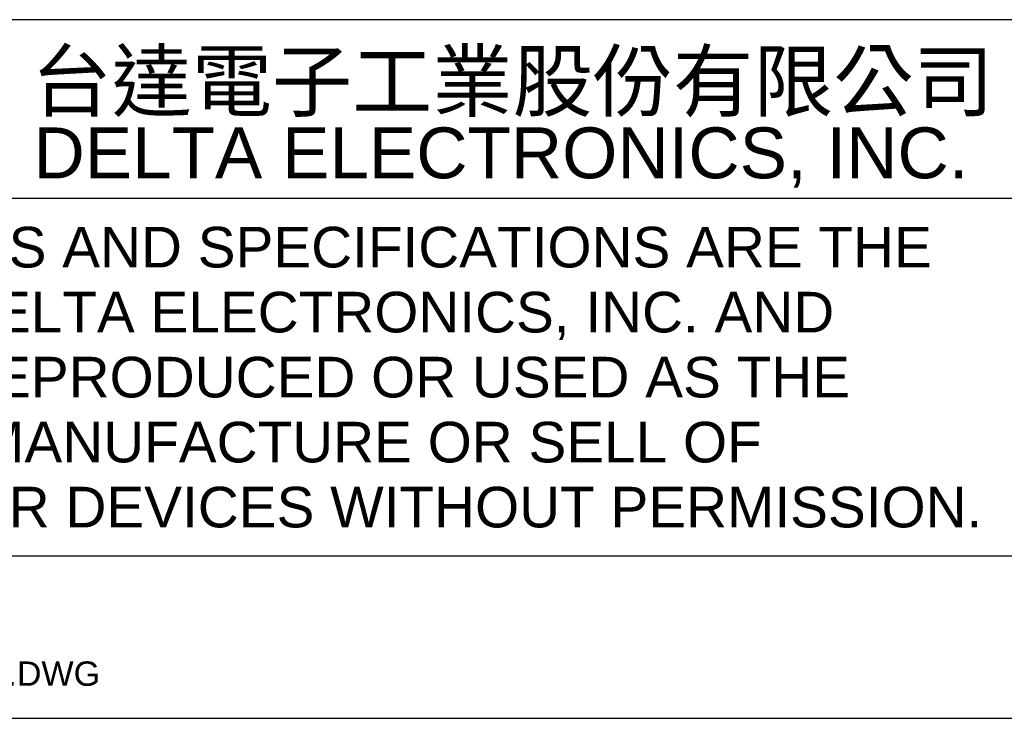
# Model space of a CAD drawing. Header units: inches. Extents: x 2700 to 4592, y -840 to -133.
# Tile 4 of 50: x 2744 to 2804, y -840 to -797. Entities that reach past the tile are written whole.
import ezdxf
from ezdxf.enums import TextEntityAlignment as Align

# ---------------------------------------------------------------- set-up
doc = ezdxf.new("R2010")
doc.units = ezdxf.units.IN
doc.header["$LTSCALE"] = 1.21
doc.header["$MEASUREMENT"] = 0
doc.layers.add('DIM', color=2, linetype='CONTINUOUS')
doc.layers.add('PAPER', color=7, linetype='CONTINUOUS')
doc.styles.add('ARIAL', font='arial.ttf')
doc.styles.add('微軟正黑體', font='msjh.ttf')

# ---------------------------------------------------------------- blocks, each defined once
blk = doc.blocks.new('1212')
at = {"layer": 'PAPER', "color": 3}
for p, q in [((3092.634, -1076.326), (2902.634, -1076.326)), ((3092.634, -1087.326), (2902.634, -1087.326)), ((2902.634, -1109.326), (3092.634, -1109.326))]:
    blk.add_line(p, q, dxfattribs=at)
at = {"layer": 'PAPER', "color": 4}
blk.add_line((2892.634, -1119.326), (3102.634, -1119.326), dxfattribs=at)
at = {"layer": 'PAPER', "color": 2}
for s, height, style, p in [('台達電子工業股份有限公司', 3.62, '微軟正黑體', (2936.531, -1081.913)), ('DELTA ELECTRONICS, INC.', 3.13, 'ARIAL', (2936.654, -1086.088))]:
    blk.add_text(s, height=height, dxfattribs=dict(at, style=style)).set_placement(p)
at = {"layer": 'PAPER', "color": 2, "style": 'ARIAL'}
for s, p in [('THESE DRAWINGS AND SPECIFICATIONS ARE THE', (2905.634, -1090.326)), ('PROPERTY OF DELTA ELECTRONICS, INC. AND', (2905.634, -1094.326)), ('SHALL NOT BE REPRODUCED OR USED AS THE', (2905.634, -1098.326)), ('BASIS FOR THE MANUFACTURE OR SELL OF', (2905.634, -1102.326)), ('APPARATUSES OR DEVICES WITHOUT PERMISSION.', (2905.634, -1106.326))]:
    blk.add_text(s, height=2.5, dxfattribs=at).set_placement(p, align=Align.MIDDLE_LEFT)
at = {"layer": 'PAPER', "style": 'ARIAL'}
blk.add_text('FRAME NAME: DF-HTYA4V-1R01.DWG', height=1.5, dxfattribs=at).set_placement((2902.569, -1117.326))

msp = doc.modelspace()

# ---------------------------------------------------------------- block references
at = {"layer": 'DIM', "color": 6}
msp.add_blockref('1212', (-192.286, 279.274), dxfattribs=at)

doc.saveas('drawing.dxf')
